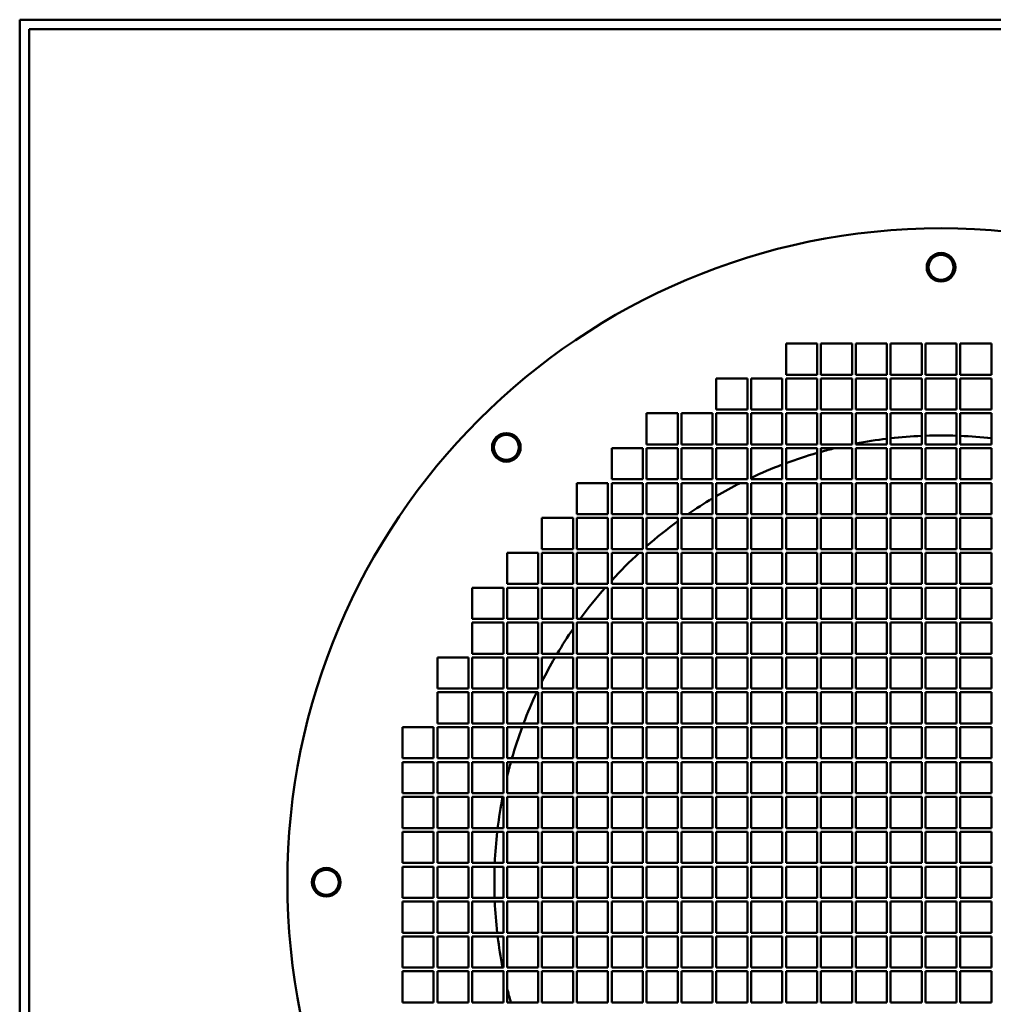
# Model space of a CAD drawing. Header units: millimetres. Extents: x 318 to 943, y 126 to 766.
# Tile 2 of 3: x 318 to 630, y 449 to 766. Entities that reach past the tile are written whole.
import ezdxf

# ---------------------------------------------------------------- set-up
doc = ezdxf.new("R2010")
doc.units = ezdxf.units.MM
doc.header["$LTSCALE"] = 3
doc.layers.add('Widoczne (ISO)', color=7, linetype='Continuous', lineweight=50)

msp = doc.modelspace()

# ---------------------------------------------------------------- linework, layer by layer
at = {"layer": 'Widoczne (ISO)'}
for p, q in [((317.5, 765.5), (317.5, 125.5)), ((942.5, 765.5), (317.5, 765.5)), ((939.5, 762.5), (320.5, 762.5)), ((320.5, 762.5), (320.5, 128.5)), ((563.7, 661.5), (573.7, 661.5)), ((563.7, 651.5), (563.7, 661.5)), ((573.7, 661.5), (573.7, 651.5)), ((574.9, 661.5), (584.9, 661.5)), ((574.9, 651.5), (574.9, 661.5)), ((584.9, 661.5), (584.9, 651.5)), ((586.1, 661.5), (596.1, 661.5)), ((586.1, 651.5), (586.1, 661.5)), ((596.1, 661.5), (596.1, 651.5)), ((597.3, 661.5), (607.3, 661.5)), ((597.3, 651.5), (597.3, 661.5)), ((607.3, 661.5), (607.3, 651.5)), ((608.5, 651.5), (608.5, 661.5)), ((608.5, 661.5), (618.5, 661.5)), ((618.5, 661.5), (618.5, 651.5)), ((619.7, 651.5), (619.7, 661.5)), ((619.7, 661.5), (629.7, 661.5)), ((629.7, 661.5), (629.7, 651.5)), ((573.7, 651.5), (563.7, 651.5)), ((584.9, 651.5), (574.9, 651.5)), ((596.1, 651.5), (586.1, 651.5)), ((607.3, 651.5), (597.3, 651.5)), ((618.5, 651.5), (608.5, 651.5)), ((629.7, 651.5), (619.7, 651.5)), ((541.3, 650.3), (551.3, 650.3)), ((541.3, 640.3), (541.3, 650.3)), ((551.3, 650.3), (551.3, 640.3)), ((552.5, 650.3), (562.5, 650.3)), ((552.5, 640.3), (552.5, 650.3)), ((562.5, 650.3), (562.5, 640.3)), ((563.7, 650.3), (573.7, 650.3)), ((563.7, 640.3), (563.7, 650.3)), ((573.7, 650.3), (573.7, 640.3)), ((574.9, 650.3), (584.9, 650.3)), ((574.9, 640.3), (574.9, 650.3)), ((584.9, 650.3), (584.9, 640.3)), ((586.1, 650.3), (596.1, 650.3)), ((586.1, 640.3), (586.1, 650.3)), ((596.1, 650.3), (596.1, 640.3)), ((597.3, 650.3), (607.3, 650.3)), ((597.3, 640.3), (597.3, 650.3)), ((607.3, 650.3), (607.3, 640.3)), ((608.5, 640.3), (608.5, 650.3)), ((608.5, 650.3), (618.5, 650.3)), ((618.5, 650.3), (618.5, 640.3)), ((619.7, 640.3), (619.7, 650.3)), ((619.7, 650.3), (629.7, 650.3)), ((629.7, 650.3), (629.7, 640.3)), ((518.9, 639.1), (528.9, 639.1)), ((518.9, 629.1), (518.9, 639.1)), ((528.9, 639.1), (528.9, 629.1)), ((530.1, 639.1), (540.1, 639.1)), ((530.1, 629.1), (530.1, 639.1)), ((540.1, 639.1), (540.1, 629.1)), ((551.3, 640.3), (541.3, 640.3)), ((541.3, 639.1), (551.3, 639.1)), ((541.3, 629.1), (541.3, 639.1)), ((551.3, 639.1), (551.3, 629.1)), ((562.5, 640.3), (552.5, 640.3)), ((552.5, 639.1), (562.5, 639.1)), ((552.5, 629.1), (552.5, 639.1)), ((562.5, 639.1), (562.5, 629.1)), ((573.7, 640.3), (563.7, 640.3)), ((563.7, 639.1), (573.7, 639.1)), ((563.7, 629.1), (563.7, 639.1)), ((573.7, 639.1), (573.7, 629.1)), ((584.9, 640.3), (574.9, 640.3)), ((574.9, 639.1), (584.9, 639.1)), ((574.9, 629.1), (574.9, 639.1)), ((584.9, 639.1), (584.9, 629.1)), ((596.1, 640.3), (586.1, 640.3)), ((586.1, 639.1), (596.1, 639.1)), ((586.1, 629.1), (586.1, 639.1)), ((596.1, 639.1), (596.1, 629.1)), ((607.3, 640.3), (597.3, 640.3)), ((597.3, 639.1), (607.3, 639.1)), ((597.3, 629.1), (597.3, 639.1)), ((607.3, 639.1), (607.3, 629.1)), ((618.5, 640.3), (608.5, 640.3)), ((608.5, 629.1), (608.5, 639.1)), ((608.5, 639.1), (618.5, 639.1)), ((618.5, 639.1), (618.5, 629.1)), ((629.7, 640.3), (619.7, 640.3)), ((619.7, 629.1), (619.7, 639.1)), ((619.7, 639.1), (629.7, 639.1)), ((629.7, 639.1), (629.7, 629.1)), ((507.7, 627.9), (517.7, 627.9)), ((507.7, 617.9), (507.7, 627.9)), ((517.7, 627.9), (517.7, 617.9)), ((528.9, 629.1), (518.9, 629.1)), ((518.9, 627.9), (528.9, 627.9)), ((518.9, 617.9), (518.9, 627.9)), ((528.9, 627.9), (528.9, 617.9)), ((540.1, 629.1), (530.1, 629.1)), ((530.1, 627.9), (540.1, 627.9)), ((530.1, 617.9), (530.1, 627.9)), ((540.1, 627.9), (540.1, 617.9)), ((551.3, 629.1), (541.3, 629.1)), ((541.3, 627.9), (551.3, 627.9)), ((541.3, 617.9), (541.3, 627.9)), ((551.3, 627.9), (551.3, 617.9)), ((562.5, 629.1), (552.5, 629.1)), ((552.5, 627.9), (562.5, 627.9)), ((552.5, 617.9), (552.5, 627.9)), ((562.5, 627.9), (562.5, 617.9)), ((573.7, 629.1), (563.7, 629.1)), ((563.7, 627.9), (573.7, 627.9)), ((563.7, 617.9), (563.7, 627.9)), ((573.7, 627.9), (573.7, 617.9)), ((584.9, 629.1), (574.9, 629.1)), ((574.9, 627.9), (584.9, 627.9)), ((574.9, 617.9), (574.9, 627.9)), ((584.9, 627.9), (584.9, 617.9)), ((596.1, 629.1), (586.1, 629.1)), ((586.1, 627.9), (596.1, 627.9)), ((586.1, 617.9), (586.1, 627.9)), ((596.1, 627.9), (596.1, 617.9)), ((607.3, 629.1), (597.3, 629.1)), ((597.3, 627.9), (607.3, 627.9)), ((597.3, 617.9), (597.3, 627.9)), ((607.3, 627.9), (607.3, 617.9)), ((618.5, 629.1), (608.5, 629.1)), ((608.5, 617.9), (608.5, 627.9)), ((608.5, 627.9), (618.5, 627.9)), ((618.5, 627.9), (618.5, 617.9)), ((629.7, 629.1), (619.7, 629.1)), ((619.7, 617.9), (619.7, 627.9)), ((619.7, 627.9), (629.7, 627.9)), ((629.7, 627.9), (629.7, 617.9)), ((496.5, 616.7), (506.5, 616.7)), ((496.5, 606.7), (496.5, 616.7)), ((506.5, 616.7), (506.5, 606.7)), ((517.7, 617.9), (507.7, 617.9)), ((507.7, 616.7), (517.7, 616.7)), ((507.7, 606.7), (507.7, 616.7)), ((517.7, 616.7), (517.7, 606.7)), ((528.9, 617.9), (518.9, 617.9)), ((518.9, 616.7), (528.9, 616.7)), ((518.9, 606.7), (518.9, 616.7)), ((528.9, 616.7), (528.9, 606.7)), ((540.1, 617.9), (530.1, 617.9)), ((530.1, 616.7), (540.1, 616.7)), ((530.1, 606.7), (530.1, 616.7)), ((540.1, 616.7), (540.1, 606.7)), ((551.3, 617.9), (541.3, 617.9)), ((541.3, 616.7), (551.3, 616.7)), ((541.3, 606.7), (541.3, 616.7)), ((551.3, 616.7), (551.3, 606.7)), ((562.5, 617.9), (552.5, 617.9)), ((552.5, 616.7), (562.5, 616.7)), ((552.5, 606.7), (552.5, 616.7)), ((562.5, 616.7), (562.5, 606.7)), ((573.7, 617.9), (563.7, 617.9)), ((563.7, 616.7), (573.7, 616.7)), ((563.7, 606.7), (563.7, 616.7)), ((573.7, 616.7), (573.7, 606.7)), ((584.9, 617.9), (574.9, 617.9)), ((574.9, 616.7), (584.9, 616.7)), ((574.9, 606.7), (574.9, 616.7)), ((584.9, 616.7), (584.9, 606.7)), ((596.1, 617.9), (586.1, 617.9)), ((586.1, 616.7), (596.1, 616.7)), ((586.1, 606.7), (586.1, 616.7)), ((596.1, 616.7), (596.1, 606.7)), ((607.3, 617.9), (597.3, 617.9)), ((597.3, 616.7), (607.3, 616.7)), ((597.3, 606.7), (597.3, 616.7)), ((607.3, 616.7), (607.3, 606.7)), ((618.5, 617.9), (608.5, 617.9)), ((608.5, 606.7), (608.5, 616.7)), ((608.5, 616.7), (618.5, 616.7)), ((618.5, 616.7), (618.5, 606.7)), ((629.7, 617.9), (619.7, 617.9)), ((619.7, 606.7), (619.7, 616.7)), ((619.7, 616.7), (629.7, 616.7)), ((629.7, 616.7), (629.7, 606.7)), ((485.3, 605.5), (495.3, 605.5)), ((485.3, 595.5), (485.3, 605.5)), ((495.3, 605.5), (495.3, 595.5)), ((506.5, 606.7), (496.5, 606.7)), ((496.5, 605.5), (506.5, 605.5)), ((496.5, 595.5), (496.5, 605.5)), ((506.5, 605.5), (506.5, 595.5)), ((517.7, 606.7), (507.7, 606.7)), ((507.7, 605.5), (517.7, 605.5)), ((507.7, 595.5), (507.7, 605.5)), ((517.7, 605.5), (517.7, 595.5)), ((528.9, 606.7), (518.9, 606.7)), ((518.9, 605.5), (528.9, 605.5)), ((518.9, 595.5), (518.9, 605.5)), ((528.9, 605.5), (528.9, 595.5)), ((540.1, 606.7), (530.1, 606.7)), ((530.1, 605.5), (540.1, 605.5)), ((530.1, 595.5), (530.1, 605.5)), ((540.1, 605.5), (540.1, 595.5)), ((551.3, 606.7), (541.3, 606.7)), ((541.3, 605.5), (551.3, 605.5)), ((541.3, 595.5), (541.3, 605.5)), ((551.3, 605.5), (551.3, 595.5)), ((562.5, 606.7), (552.5, 606.7)), ((552.5, 605.5), (562.5, 605.5)), ((552.5, 595.5), (552.5, 605.5)), ((562.5, 605.5), (562.5, 595.5)), ((573.7, 606.7), (563.7, 606.7)), ((563.7, 605.5), (573.7, 605.5)), ((563.7, 595.5), (563.7, 605.5)), ((573.7, 605.5), (573.7, 595.5)), ((584.9, 606.7), (574.9, 606.7)), ((574.9, 605.5), (584.9, 605.5)), ((574.9, 595.5), (574.9, 605.5)), ((584.9, 605.5), (584.9, 595.5)), ((596.1, 606.7), (586.1, 606.7)), ((586.1, 605.5), (596.1, 605.5)), ((586.1, 595.5), (586.1, 605.5)), ((596.1, 605.5), (596.1, 595.5)), ((607.3, 606.7), (597.3, 606.7)), ((597.3, 605.5), (607.3, 605.5)), ((597.3, 595.5), (597.3, 605.5)), ((607.3, 605.5), (607.3, 595.5)), ((618.5, 606.7), (608.5, 606.7)), ((608.5, 595.5), (608.5, 605.5)), ((608.5, 605.5), (618.5, 605.5)), ((618.5, 605.5), (618.5, 595.5)), ((629.7, 606.7), (619.7, 606.7)), ((619.7, 595.5), (619.7, 605.5)), ((619.7, 605.5), (629.7, 605.5)), ((629.7, 605.5), (629.7, 595.5)), ((495.3, 595.5), (485.3, 595.5)), ((506.5, 595.5), (496.5, 595.5)), ((517.7, 595.5), (507.7, 595.5)), ((528.9, 595.5), (518.9, 595.5)), ((540.1, 595.5), (530.1, 595.5)), ((551.3, 595.5), (541.3, 595.5)), ((562.5, 595.5), (552.5, 595.5)), ((573.7, 595.5), (563.7, 595.5)), ((584.9, 595.5), (574.9, 595.5)), ((596.1, 595.5), (586.1, 595.5)), ((607.3, 595.5), (597.3, 595.5)), ((618.5, 595.5), (608.5, 595.5)), ((629.7, 595.5), (619.7, 595.5)), ((474.1, 584.3), (474.1, 594.3)), ((474.1, 594.3), (484.1, 594.3)), ((484.1, 594.3), (484.1, 584.3)), ((485.3, 594.3), (495.3, 594.3)), ((485.3, 584.3), (485.3, 594.3)), ((495.3, 594.3), (495.3, 584.3)), ((496.5, 594.3), (506.5, 594.3)), ((496.5, 584.3), (496.5, 594.3)), ((506.5, 594.3), (506.5, 584.3)), ((507.7, 594.3), (517.7, 594.3)), ((507.7, 584.3), (507.7, 594.3)), ((517.7, 594.3), (517.7, 584.3)), ((518.9, 594.3), (528.9, 594.3)), ((518.9, 584.3), (518.9, 594.3)), ((528.9, 594.3), (528.9, 584.3)), ((530.1, 594.3), (540.1, 594.3)), ((530.1, 584.3), (530.1, 594.3)), ((540.1, 594.3), (540.1, 584.3)), ((541.3, 594.3), (551.3, 594.3)), ((541.3, 584.3), (541.3, 594.3)), ((551.3, 594.3), (551.3, 584.3)), ((552.5, 594.3), (562.5, 594.3)), ((552.5, 584.3), (552.5, 594.3)), ((562.5, 594.3), (562.5, 584.3)), ((563.7, 594.3), (573.7, 594.3)), ((563.7, 584.3), (563.7, 594.3)), ((573.7, 594.3), (573.7, 584.3)), ((574.9, 594.3), (584.9, 594.3)), ((574.9, 584.3), (574.9, 594.3)), ((584.9, 594.3), (584.9, 584.3)), ((586.1, 594.3), (596.1, 594.3)), ((586.1, 584.3), (586.1, 594.3)), ((596.1, 594.3), (596.1, 584.3)), ((597.3, 594.3), (607.3, 594.3)), ((597.3, 584.3), (597.3, 594.3)), ((607.3, 594.3), (607.3, 584.3)), ((608.5, 584.3), (608.5, 594.3)), ((608.5, 594.3), (618.5, 594.3)), ((618.5, 594.3), (618.5, 584.3)), ((619.7, 584.3), (619.7, 594.3)), ((619.7, 594.3), (629.7, 594.3)), ((629.7, 594.3), (629.7, 584.3)), ((462.9, 583.1), (472.9, 583.1)), ((462.9, 573.1), (462.9, 583.1)), ((472.9, 583.1), (472.9, 573.1)), ((484.1, 584.3), (474.1, 584.3)), ((474.1, 573.1), (474.1, 583.1)), ((474.1, 583.1), (484.1, 583.1)), ((484.1, 583.1), (484.1, 573.1)), ((495.3, 584.3), (485.3, 584.3)), ((485.3, 583.1), (495.3, 583.1)), ((485.3, 573.1), (485.3, 583.1)), ((495.3, 583.1), (495.3, 573.1)), ((506.5, 584.3), (496.5, 584.3)), ((496.5, 583.1), (506.5, 583.1)), ((496.5, 573.1), (496.5, 583.1)), ((506.5, 583.1), (506.5, 573.1)), ((517.7, 584.3), (507.7, 584.3)), ((507.7, 583.1), (517.7, 583.1)), ((507.7, 573.1), (507.7, 583.1)), ((517.7, 583.1), (517.7, 573.1)), ((528.9, 584.3), (518.9, 584.3)), ((518.9, 583.1), (528.9, 583.1)), ((518.9, 573.1), (518.9, 583.1)), ((528.9, 583.1), (528.9, 573.1)), ((540.1, 584.3), (530.1, 584.3)), ((530.1, 583.1), (540.1, 583.1)), ((530.1, 573.1), (530.1, 583.1)), ((540.1, 583.1), (540.1, 573.1)), ((551.3, 584.3), (541.3, 584.3)), ((541.3, 583.1), (551.3, 583.1)), ((541.3, 573.1), (541.3, 583.1)), ((551.3, 583.1), (551.3, 573.1)), ((562.5, 584.3), (552.5, 584.3)), ((552.5, 583.1), (562.5, 583.1)), ((552.5, 573.1), (552.5, 583.1)), ((562.5, 583.1), (562.5, 573.1)), ((573.7, 584.3), (563.7, 584.3)), ((563.7, 583.1), (573.7, 583.1)), ((563.7, 573.1), (563.7, 583.1)), ((573.7, 583.1), (573.7, 573.1)), ((584.9, 584.3), (574.9, 584.3)), ((574.9, 583.1), (584.9, 583.1)), ((574.9, 573.1), (574.9, 583.1)), ((584.9, 583.1), (584.9, 573.1)), ((596.1, 584.3), (586.1, 584.3)), ((586.1, 583.1), (596.1, 583.1)), ((586.1, 573.1), (586.1, 583.1)), ((596.1, 583.1), (596.1, 573.1)), ((607.3, 584.3), (597.3, 584.3)), ((597.3, 583.1), (607.3, 583.1)), ((597.3, 573.1), (597.3, 583.1)), ((607.3, 583.1), (607.3, 573.1)), ((618.5, 584.3), (608.5, 584.3)), ((608.5, 573.1), (608.5, 583.1)), ((608.5, 583.1), (618.5, 583.1)), ((618.5, 583.1), (618.5, 573.1)), ((629.7, 584.3), (619.7, 584.3)), ((619.7, 573.1), (619.7, 583.1)), ((619.7, 583.1), (629.7, 583.1)), ((629.7, 583.1), (629.7, 573.1)), ((472.9, 573.1), (462.9, 573.1)), ((484.1, 573.1), (474.1, 573.1)), ((495.3, 573.1), (485.3, 573.1)), ((506.5, 573.1), (496.5, 573.1)), ((517.7, 573.1), (507.7, 573.1)), ((528.9, 573.1), (518.9, 573.1)), ((540.1, 573.1), (530.1, 573.1)), ((551.3, 573.1), (541.3, 573.1)), ((562.5, 573.1), (552.5, 573.1)), ((573.7, 573.1), (563.7, 573.1)), ((584.9, 573.1), (574.9, 573.1)), ((596.1, 573.1), (586.1, 573.1)), ((607.3, 573.1), (597.3, 573.1)), ((618.5, 573.1), (608.5, 573.1)), ((629.7, 573.1), (619.7, 573.1)), ((462.9, 571.9), (472.9, 571.9)), ((462.9, 561.9), (462.9, 571.9)), ((472.9, 571.9), (472.9, 561.9)), ((474.1, 561.9), (474.1, 571.9)), ((474.1, 571.9), (484.1, 571.9)), ((484.1, 571.9), (484.1, 561.9)), ((485.3, 571.9), (495.3, 571.9)), ((485.3, 561.9), (485.3, 571.9)), ((495.3, 571.9), (495.3, 561.9)), ((496.5, 571.9), (506.5, 571.9)), ((496.5, 561.9), (496.5, 571.9)), ((506.5, 571.9), (506.5, 561.9)), ((507.7, 571.9), (517.7, 571.9)), ((507.7, 561.9), (507.7, 571.9)), ((517.7, 571.9), (517.7, 561.9)), ((518.9, 571.9), (528.9, 571.9)), ((518.9, 561.9), (518.9, 571.9)), ((528.9, 571.9), (528.9, 561.9)), ((530.1, 571.9), (540.1, 571.9)), ((530.1, 561.9), (530.1, 571.9)), ((540.1, 571.9), (540.1, 561.9)), ((541.3, 571.9), (551.3, 571.9)), ((541.3, 561.9), (541.3, 571.9)), ((551.3, 571.9), (551.3, 561.9)), ((552.5, 571.9), (562.5, 571.9)), ((552.5, 561.9), (552.5, 571.9)), ((562.5, 571.9), (562.5, 561.9)), ((563.7, 571.9), (573.7, 571.9)), ((563.7, 561.9), (563.7, 571.9)), ((573.7, 571.9), (573.7, 561.9)), ((574.9, 571.9), (584.9, 571.9)), ((574.9, 561.9), (574.9, 571.9)), ((584.9, 571.9), (584.9, 561.9)), ((586.1, 571.9), (596.1, 571.9)), ((586.1, 561.9), (586.1, 571.9)), ((596.1, 571.9), (596.1, 561.9)), ((597.3, 571.9), (607.3, 571.9)), ((597.3, 561.9), (597.3, 571.9)), ((607.3, 571.9), (607.3, 561.9)), ((608.5, 561.9), (608.5, 571.9)), ((608.5, 571.9), (618.5, 571.9)), ((618.5, 571.9), (618.5, 561.9)), ((619.7, 561.9), (619.7, 571.9)), ((619.7, 571.9), (629.7, 571.9)), ((629.7, 571.9), (629.7, 561.9)), ((451.7, 560.7), (461.7, 560.7)), ((451.7, 550.7), (451.7, 560.7)), ((461.7, 560.7), (461.7, 550.7)), ((472.9, 561.9), (462.9, 561.9)), ((462.9, 560.7), (472.9, 560.7)), ((462.9, 550.7), (462.9, 560.7)), ((472.9, 560.7), (472.9, 550.7)), ((484.1, 561.9), (474.1, 561.9)), ((474.1, 550.7), (474.1, 560.7)), ((474.1, 560.7), (484.1, 560.7)), ((484.1, 560.7), (484.1, 550.7)), ((495.3, 561.9), (485.3, 561.9)), ((485.3, 560.7), (495.3, 560.7)), ((485.3, 550.7), (485.3, 560.7)), ((495.3, 560.7), (495.3, 550.7)), ((506.5, 561.9), (496.5, 561.9)), ((496.5, 560.7), (506.5, 560.7)), ((496.5, 550.7), (496.5, 560.7)), ((506.5, 560.7), (506.5, 550.7)), ((517.7, 561.9), (507.7, 561.9)), ((507.7, 560.7), (517.7, 560.7)), ((507.7, 550.7), (507.7, 560.7)), ((517.7, 560.7), (517.7, 550.7)), ((528.9, 561.9), (518.9, 561.9)), ((518.9, 560.7), (528.9, 560.7)), ((518.9, 550.7), (518.9, 560.7)), ((528.9, 560.7), (528.9, 550.7)), ((540.1, 561.9), (530.1, 561.9)), ((530.1, 560.7), (540.1, 560.7)), ((530.1, 550.7), (530.1, 560.7)), ((540.1, 560.7), (540.1, 550.7)), ((551.3, 561.9), (541.3, 561.9)), ((541.3, 560.7), (551.3, 560.7)), ((541.3, 550.7), (541.3, 560.7)), ((551.3, 560.7), (551.3, 550.7)), ((562.5, 561.9), (552.5, 561.9)), ((552.5, 560.7), (562.5, 560.7)), ((552.5, 550.7), (552.5, 560.7)), ((562.5, 560.7), (562.5, 550.7)), ((573.7, 561.9), (563.7, 561.9)), ((563.7, 560.7), (573.7, 560.7)), ((563.7, 550.7), (563.7, 560.7)), ((573.7, 560.7), (573.7, 550.7)), ((584.9, 561.9), (574.9, 561.9)), ((574.9, 560.7), (584.9, 560.7)), ((574.9, 550.7), (574.9, 560.7)), ((584.9, 560.7), (584.9, 550.7)), ((596.1, 561.9), (586.1, 561.9)), ((586.1, 560.7), (596.1, 560.7)), ((586.1, 550.7), (586.1, 560.7)), ((596.1, 560.7), (596.1, 550.7)), ((607.3, 561.9), (597.3, 561.9)), ((597.3, 560.7), (607.3, 560.7)), ((597.3, 550.7), (597.3, 560.7)), ((607.3, 560.7), (607.3, 550.7)), ((618.5, 561.9), (608.5, 561.9)), ((608.5, 550.7), (608.5, 560.7)), ((608.5, 560.7), (618.5, 560.7)), ((618.5, 560.7), (618.5, 550.7)), ((629.7, 561.9), (619.7, 561.9)), ((619.7, 550.7), (619.7, 560.7)), ((619.7, 560.7), (629.7, 560.7)), ((629.7, 560.7), (629.7, 550.7)), ((461.7, 550.7), (451.7, 550.7)), ((472.9, 550.7), (462.9, 550.7)), ((484.1, 550.7), (474.1, 550.7)), ((495.3, 550.7), (485.3, 550.7)), ((506.5, 550.7), (496.5, 550.7)), ((517.7, 550.7), (507.7, 550.7)), ((528.9, 550.7), (518.9, 550.7)), ((540.1, 550.7), (530.1, 550.7)), ((551.3, 550.7), (541.3, 550.7)), ((562.5, 550.7), (552.5, 550.7)), ((573.7, 550.7), (563.7, 550.7)), ((584.9, 550.7), (574.9, 550.7)), ((596.1, 550.7), (586.1, 550.7)), ((607.3, 550.7), (597.3, 550.7)), ((618.5, 550.7), (608.5, 550.7)), ((629.7, 550.7), (619.7, 550.7)), ((451.7, 549.5), (461.7, 549.5)), ((451.7, 539.5), (451.7, 549.5)), ((461.7, 549.5), (461.7, 539.5)), ((462.9, 549.5), (472.9, 549.5)), ((462.9, 539.5), (462.9, 549.5)), ((472.9, 549.5), (472.9, 539.5)), ((474.1, 539.5), (474.1, 549.5)), ((474.1, 549.5), (484.1, 549.5)), ((484.1, 549.5), (484.1, 539.5)), ((485.3, 549.5), (495.3, 549.5)), ((485.3, 539.5), (485.3, 549.5)), ((495.3, 549.5), (495.3, 539.5)), ((496.5, 549.5), (506.5, 549.5)), ((496.5, 539.5), (496.5, 549.5)), ((506.5, 549.5), (506.5, 539.5)), ((507.7, 549.5), (517.7, 549.5)), ((507.7, 539.5), (507.7, 549.5)), ((517.7, 549.5), (517.7, 539.5)), ((518.9, 549.5), (528.9, 549.5)), ((518.9, 539.5), (518.9, 549.5)), ((528.9, 549.5), (528.9, 539.5)), ((530.1, 549.5), (540.1, 549.5)), ((530.1, 539.5), (530.1, 549.5)), ((540.1, 549.5), (540.1, 539.5)), ((541.3, 549.5), (551.3, 549.5)), ((541.3, 539.5), (541.3, 549.5)), ((551.3, 549.5), (551.3, 539.5)), ((552.5, 549.5), (562.5, 549.5)), ((552.5, 539.5), (552.5, 549.5)), ((562.5, 549.5), (562.5, 539.5)), ((563.7, 549.5), (573.7, 549.5)), ((563.7, 539.5), (563.7, 549.5)), ((573.7, 549.5), (573.7, 539.5)), ((574.9, 549.5), (584.9, 549.5)), ((574.9, 539.5), (574.9, 549.5)), ((584.9, 549.5), (584.9, 539.5)), ((586.1, 549.5), (596.1, 549.5)), ((586.1, 539.5), (586.1, 549.5)), ((596.1, 549.5), (596.1, 539.5)), ((597.3, 549.5), (607.3, 549.5)), ((597.3, 539.5), (597.3, 549.5)), ((607.3, 549.5), (607.3, 539.5)), ((608.5, 539.5), (608.5, 549.5)), ((608.5, 549.5), (618.5, 549.5)), ((618.5, 549.5), (618.5, 539.5)), ((619.7, 539.5), (619.7, 549.5)), ((619.7, 549.5), (629.7, 549.5)), ((629.7, 549.5), (629.7, 539.5)), ((440.5, 538.3), (450.5, 538.3)), ((440.5, 528.3), (440.5, 538.3)), ((450.5, 538.3), (450.5, 528.3)), ((461.7, 539.5), (451.7, 539.5)), ((451.7, 538.3), (461.7, 538.3)), ((451.7, 528.3), (451.7, 538.3)), ((461.7, 538.3), (461.7, 528.3)), ((472.9, 539.5), (462.9, 539.5)), ((462.9, 538.3), (472.9, 538.3)), ((462.9, 528.3), (462.9, 538.3)), ((472.9, 538.3), (472.9, 528.3)), ((484.1, 539.5), (474.1, 539.5)), ((474.1, 528.3), (474.1, 538.3)), ((474.1, 538.3), (484.1, 538.3)), ((484.1, 538.3), (484.1, 528.3)), ((495.3, 539.5), (485.3, 539.5)), ((485.3, 538.3), (495.3, 538.3)), ((485.3, 528.3), (485.3, 538.3)), ((495.3, 538.3), (495.3, 528.3)), ((506.5, 539.5), (496.5, 539.5)), ((496.5, 538.3), (506.5, 538.3)), ((496.5, 528.3), (496.5, 538.3)), ((506.5, 538.3), (506.5, 528.3)), ((517.7, 539.5), (507.7, 539.5)), ((507.7, 538.3), (517.7, 538.3)), ((507.7, 528.3), (507.7, 538.3)), ((517.7, 538.3), (517.7, 528.3)), ((528.9, 539.5), (518.9, 539.5)), ((518.9, 538.3), (528.9, 538.3)), ((518.9, 528.3), (518.9, 538.3)), ((528.9, 538.3), (528.9, 528.3)), ((540.1, 539.5), (530.1, 539.5)), ((530.1, 538.3), (540.1, 538.3)), ((530.1, 528.3), (530.1, 538.3)), ((540.1, 538.3), (540.1, 528.3)), ((551.3, 539.5), (541.3, 539.5)), ((541.3, 538.3), (551.3, 538.3)), ((541.3, 528.3), (541.3, 538.3)), ((551.3, 538.3), (551.3, 528.3)), ((562.5, 539.5), (552.5, 539.5)), ((552.5, 538.3), (562.5, 538.3)), ((552.5, 528.3), (552.5, 538.3)), ((562.5, 538.3), (562.5, 528.3)), ((573.7, 539.5), (563.7, 539.5)), ((563.7, 538.3), (573.7, 538.3)), ((563.7, 528.3), (563.7, 538.3)), ((573.7, 538.3), (573.7, 528.3)), ((584.9, 539.5), (574.9, 539.5)), ((574.9, 538.3), (584.9, 538.3)), ((574.9, 528.3), (574.9, 538.3)), ((584.9, 538.3), (584.9, 528.3)), ((596.1, 539.5), (586.1, 539.5)), ((586.1, 538.3), (596.1, 538.3)), ((586.1, 528.3), (586.1, 538.3)), ((596.1, 538.3), (596.1, 528.3)), ((607.3, 539.5), (597.3, 539.5)), ((597.3, 538.3), (607.3, 538.3)), ((597.3, 528.3), (597.3, 538.3)), ((607.3, 538.3), (607.3, 528.3)), ((618.5, 539.5), (608.5, 539.5)), ((608.5, 528.3), (608.5, 538.3)), ((608.5, 538.3), (618.5, 538.3)), ((618.5, 538.3), (618.5, 528.3)), ((629.7, 539.5), (619.7, 539.5)), ((619.7, 528.3), (619.7, 538.3)), ((619.7, 538.3), (629.7, 538.3)), ((629.7, 538.3), (629.7, 528.3)), ((450.5, 528.3), (440.5, 528.3)), ((461.7, 528.3), (451.7, 528.3)), ((472.9, 528.3), (462.9, 528.3)), ((484.1, 528.3), (474.1, 528.3)), ((495.3, 528.3), (485.3, 528.3)), ((506.5, 528.3), (496.5, 528.3)), ((517.7, 528.3), (507.7, 528.3)), ((528.9, 528.3), (518.9, 528.3)), ((540.1, 528.3), (530.1, 528.3)), ((551.3, 528.3), (541.3, 528.3)), ((562.5, 528.3), (552.5, 528.3)), ((573.7, 528.3), (563.7, 528.3)), ((584.9, 528.3), (574.9, 528.3)), ((596.1, 528.3), (586.1, 528.3)), ((607.3, 528.3), (597.3, 528.3)), ((618.5, 528.3), (608.5, 528.3)), ((629.7, 528.3), (619.7, 528.3)), ((440.5, 527.1), (450.5, 527.1)), ((440.5, 517.1), (440.5, 527.1)), ((450.5, 527.1), (450.5, 517.1)), ((451.7, 527.1), (461.7, 527.1)), ((451.7, 517.1), (451.7, 527.1)), ((461.7, 527.1), (461.7, 517.1)), ((462.9, 527.1), (472.9, 527.1)), ((462.9, 517.1), (462.9, 527.1)), ((472.9, 527.1), (472.9, 517.1)), ((474.1, 517.1), (474.1, 527.1)), ((474.1, 527.1), (484.1, 527.1)), ((484.1, 527.1), (484.1, 517.1)), ((485.3, 527.1), (495.3, 527.1)), ((485.3, 517.1), (485.3, 527.1)), ((495.3, 527.1), (495.3, 517.1)), ((496.5, 527.1), (506.5, 527.1)), ((496.5, 517.1), (496.5, 527.1)), ((506.5, 527.1), (506.5, 517.1)), ((507.7, 527.1), (517.7, 527.1)), ((507.7, 517.1), (507.7, 527.1)), ((517.7, 527.1), (517.7, 517.1)), ((518.9, 527.1), (528.9, 527.1)), ((518.9, 517.1), (518.9, 527.1)), ((528.9, 527.1), (528.9, 517.1)), ((530.1, 527.1), (540.1, 527.1)), ((530.1, 517.1), (530.1, 527.1)), ((540.1, 527.1), (540.1, 517.1)), ((541.3, 527.1), (551.3, 527.1)), ((541.3, 517.1), (541.3, 527.1)), ((551.3, 527.1), (551.3, 517.1)), ((552.5, 527.1), (562.5, 527.1)), ((552.5, 517.1), (552.5, 527.1)), ((562.5, 527.1), (562.5, 517.1)), ((563.7, 527.1), (573.7, 527.1)), ((563.7, 517.1), (563.7, 527.1)), ((573.7, 527.1), (573.7, 517.1)), ((574.9, 527.1), (584.9, 527.1)), ((574.9, 517.1), (574.9, 527.1)), ((584.9, 527.1), (584.9, 517.1)), ((586.1, 527.1), (596.1, 527.1)), ((586.1, 517.1), (586.1, 527.1)), ((596.1, 527.1), (596.1, 517.1)), ((597.3, 527.1), (607.3, 527.1)), ((597.3, 517.1), (597.3, 527.1)), ((607.3, 527.1), (607.3, 517.1)), ((608.5, 517.1), (608.5, 527.1)), ((608.5, 527.1), (618.5, 527.1)), ((618.5, 527.1), (618.5, 517.1)), ((619.7, 517.1), (619.7, 527.1)), ((619.7, 527.1), (629.7, 527.1)), ((629.7, 527.1), (629.7, 517.1)), ((450.5, 517.1), (440.5, 517.1)), ((440.5, 515.9), (450.5, 515.9)), ((440.5, 505.9), (440.5, 515.9)), ((450.5, 515.9), (450.5, 505.9)), ((461.7, 517.1), (451.7, 517.1)), ((451.7, 515.9), (461.7, 515.9)), ((451.7, 505.9), (451.7, 515.9)), ((461.7, 515.9), (461.7, 505.9)), ((472.9, 517.1), (462.9, 517.1)), ((462.9, 515.9), (472.9, 515.9)), ((462.9, 505.9), (462.9, 515.9)), ((472.9, 515.9), (472.9, 505.9)), ((484.1, 517.1), (474.1, 517.1)), ((474.1, 505.9), (474.1, 515.9)), ((474.1, 515.9), (484.1, 515.9)), ((484.1, 515.9), (484.1, 505.9)), ((495.3, 517.1), (485.3, 517.1)), ((485.3, 515.9), (495.3, 515.9)), ((485.3, 505.9), (485.3, 515.9)), ((495.3, 515.9), (495.3, 505.9)), ((506.5, 517.1), (496.5, 517.1)), ((496.5, 515.9), (506.5, 515.9)), ((496.5, 505.9), (496.5, 515.9)), ((506.5, 515.9), (506.5, 505.9)), ((517.7, 517.1), (507.7, 517.1)), ((507.7, 515.9), (517.7, 515.9)), ((507.7, 505.9), (507.7, 515.9)), ((517.7, 515.9), (517.7, 505.9)), ((528.9, 517.1), (518.9, 517.1)), ((518.9, 515.9), (528.9, 515.9)), ((518.9, 505.9), (518.9, 515.9)), ((528.9, 515.9), (528.9, 505.9)), ((540.1, 517.1), (530.1, 517.1)), ((530.1, 515.9), (540.1, 515.9)), ((530.1, 505.9), (530.1, 515.9)), ((540.1, 515.9), (540.1, 505.9)), ((551.3, 517.1), (541.3, 517.1)), ((541.3, 515.9), (551.3, 515.9)), ((541.3, 505.9), (541.3, 515.9)), ((551.3, 515.9), (551.3, 505.9)), ((562.5, 517.1), (552.5, 517.1)), ((552.5, 515.9), (562.5, 515.9)), ((552.5, 505.9), (552.5, 515.9)), ((562.5, 515.9), (562.5, 505.9)), ((573.7, 517.1), (563.7, 517.1)), ((563.7, 515.9), (573.7, 515.9)), ((563.7, 505.9), (563.7, 515.9)), ((573.7, 515.9), (573.7, 505.9)), ((584.9, 517.1), (574.9, 517.1)), ((574.9, 515.9), (584.9, 515.9)), ((574.9, 505.9), (574.9, 515.9)), ((584.9, 515.9), (584.9, 505.9)), ((596.1, 517.1), (586.1, 517.1)), ((586.1, 515.9), (596.1, 515.9)), ((586.1, 505.9), (586.1, 515.9)), ((596.1, 515.9), (596.1, 505.9)), ((607.3, 517.1), (597.3, 517.1)), ((597.3, 515.9), (607.3, 515.9)), ((597.3, 505.9), (597.3, 515.9)), ((607.3, 515.9), (607.3, 505.9)), ((618.5, 517.1), (608.5, 517.1)), ((608.5, 505.9), (608.5, 515.9)), ((608.5, 515.9), (618.5, 515.9)), ((618.5, 515.9), (618.5, 505.9)), ((629.7, 517.1), (619.7, 517.1)), ((619.7, 505.9), (619.7, 515.9)), ((619.7, 515.9), (629.7, 515.9)), ((629.7, 515.9), (629.7, 505.9)), ((450.5, 505.9), (440.5, 505.9)), ((440.5, 504.7), (450.5, 504.7)), ((440.5, 494.7), (440.5, 504.7)), ((450.5, 504.7), (450.5, 494.7)), ((461.7, 505.9), (451.7, 505.9)), ((451.7, 504.7), (461.7, 504.7)), ((451.7, 494.7), (451.7, 504.7)), ((461.7, 504.7), (461.7, 494.7)), ((472.9, 505.9), (462.9, 505.9)), ((462.9, 504.7), (472.9, 504.7)), ((462.9, 494.7), (462.9, 504.7)), ((472.9, 504.7), (472.9, 494.7)), ((484.1, 505.9), (474.1, 505.9)), ((474.1, 494.7), (474.1, 504.7)), ((474.1, 504.7), (484.1, 504.7)), ((484.1, 504.7), (484.1, 494.7)), ((495.3, 505.9), (485.3, 505.9)), ((485.3, 504.7), (495.3, 504.7)), ((485.3, 494.7), (485.3, 504.7)), ((495.3, 504.7), (495.3, 494.7)), ((506.5, 505.9), (496.5, 505.9)), ((496.5, 504.7), (506.5, 504.7)), ((496.5, 494.7), (496.5, 504.7)), ((506.5, 504.7), (506.5, 494.7)), ((517.7, 505.9), (507.7, 505.9)), ((507.7, 504.7), (517.7, 504.7)), ((507.7, 494.7), (507.7, 504.7)), ((517.7, 504.7), (517.7, 494.7)), ((528.9, 505.9), (518.9, 505.9)), ((518.9, 504.7), (528.9, 504.7)), ((518.9, 494.7), (518.9, 504.7)), ((528.9, 504.7), (528.9, 494.7)), ((540.1, 505.9), (530.1, 505.9)), ((530.1, 504.7), (540.1, 504.7)), ((530.1, 494.7), (530.1, 504.7)), ((540.1, 504.7), (540.1, 494.7)), ((551.3, 505.9), (541.3, 505.9)), ((541.3, 504.7), (551.3, 504.7)), ((541.3, 494.7), (541.3, 504.7)), ((551.3, 504.7), (551.3, 494.7)), ((562.5, 505.9), (552.5, 505.9)), ((552.5, 504.7), (562.5, 504.7)), ((552.5, 494.7), (552.5, 504.7)), ((562.5, 504.7), (562.5, 494.7)), ((573.7, 505.9), (563.7, 505.9)), ((563.7, 504.7), (573.7, 504.7)), ((563.7, 494.7), (563.7, 504.7)), ((573.7, 504.7), (573.7, 494.7)), ((584.9, 505.9), (574.9, 505.9)), ((574.9, 504.7), (584.9, 504.7)), ((574.9, 494.7), (574.9, 504.7)), ((584.9, 504.7), (584.9, 494.7)), ((596.1, 505.9), (586.1, 505.9)), ((586.1, 504.7), (596.1, 504.7)), ((586.1, 494.7), (586.1, 504.7)), ((596.1, 504.7), (596.1, 494.7)), ((607.3, 505.9), (597.3, 505.9)), ((597.3, 504.7), (607.3, 504.7)), ((597.3, 494.7), (597.3, 504.7)), ((607.3, 504.7), (607.3, 494.7)), ((618.5, 505.9), (608.5, 505.9)), ((608.5, 494.7), (608.5, 504.7)), ((608.5, 504.7), (618.5, 504.7)), ((618.5, 504.7), (618.5, 494.7)), ((629.7, 505.9), (619.7, 505.9)), ((619.7, 494.7), (619.7, 504.7)), ((619.7, 504.7), (629.7, 504.7)), ((629.7, 504.7), (629.7, 494.7)), ((450.5, 494.7), (440.5, 494.7)), ((440.5, 493.5), (450.5, 493.5)), ((440.5, 483.5), (440.5, 493.5)), ((450.5, 493.5), (450.5, 483.5)), ((461.7, 494.7), (451.7, 494.7)), ((451.7, 493.5), (461.7, 493.5)), ((451.7, 483.5), (451.7, 493.5)), ((461.7, 493.5), (461.7, 483.5)), ((472.9, 494.7), (462.9, 494.7)), ((462.9, 493.5), (472.9, 493.5)), ((462.9, 483.5), (462.9, 493.5)), ((472.9, 493.5), (472.9, 483.5)), ((484.1, 494.7), (474.1, 494.7)), ((474.1, 483.5), (474.1, 493.5)), ((474.1, 493.5), (484.1, 493.5)), ((484.1, 493.5), (484.1, 483.5)), ((495.3, 494.7), (485.3, 494.7)), ((485.3, 493.5), (495.3, 493.5)), ((485.3, 483.5), (485.3, 493.5)), ((495.3, 493.5), (495.3, 483.5)), ((506.5, 494.7), (496.5, 494.7)), ((496.5, 493.5), (506.5, 493.5)), ((496.5, 483.5), (496.5, 493.5)), ((506.5, 493.5), (506.5, 483.5)), ((517.7, 494.7), (507.7, 494.7)), ((507.7, 493.5), (517.7, 493.5)), ((507.7, 483.5), (507.7, 493.5)), ((517.7, 493.5), (517.7, 483.5)), ((528.9, 494.7), (518.9, 494.7)), ((518.9, 493.5), (528.9, 493.5)), ((518.9, 483.5), (518.9, 493.5)), ((528.9, 493.5), (528.9, 483.5)), ((540.1, 494.7), (530.1, 494.7)), ((530.1, 493.5), (540.1, 493.5)), ((530.1, 483.5), (530.1, 493.5)), ((540.1, 493.5), (540.1, 483.5)), ((551.3, 494.7), (541.3, 494.7)), ((541.3, 493.5), (551.3, 493.5)), ((541.3, 483.5), (541.3, 493.5)), ((551.3, 493.5), (551.3, 483.5)), ((562.5, 494.7), (552.5, 494.7)), ((552.5, 493.5), (562.5, 493.5)), ((552.5, 483.5), (552.5, 493.5)), ((562.5, 493.5), (562.5, 483.5)), ((573.7, 494.7), (563.7, 494.7)), ((563.7, 493.5), (573.7, 493.5)), ((563.7, 483.5), (563.7, 493.5)), ((573.7, 493.5), (573.7, 483.5)), ((584.9, 494.7), (574.9, 494.7)), ((574.9, 493.5), (584.9, 493.5)), ((574.9, 483.5), (574.9, 493.5)), ((584.9, 493.5), (584.9, 483.5)), ((596.1, 494.7), (586.1, 494.7)), ((586.1, 493.5), (596.1, 493.5)), ((586.1, 483.5), (586.1, 493.5)), ((596.1, 493.5), (596.1, 483.5)), ((607.3, 494.7), (597.3, 494.7)), ((597.3, 493.5), (607.3, 493.5)), ((597.3, 483.5), (597.3, 493.5)), ((607.3, 493.5), (607.3, 483.5)), ((618.5, 494.7), (608.5, 494.7)), ((608.5, 493.5), (618.5, 493.5)), ((608.5, 483.5), (608.5, 493.5)), ((618.5, 493.5), (618.5, 483.5)), ((629.7, 494.7), (619.7, 494.7)), ((619.7, 483.5), (619.7, 493.5)), ((619.7, 493.5), (629.7, 493.5)), ((629.7, 493.5), (629.7, 483.5)), ((450.5, 483.5), (440.5, 483.5)), ((440.5, 472.3), (440.5, 482.3)), ((440.5, 482.3), (450.5, 482.3)), ((450.5, 482.3), (450.5, 472.3)), ((461.7, 483.5), (451.7, 483.5)), ((451.7, 472.3), (451.7, 482.3)), ((451.7, 482.3), (461.7, 482.3)), ((461.7, 482.3), (461.7, 472.3)), ((472.9, 483.5), (462.9, 483.5)), ((462.9, 472.3), (462.9, 482.3)), ((462.9, 482.3), (472.9, 482.3)), ((472.9, 482.3), (472.9, 472.3)), ((484.1, 483.5), (474.1, 483.5)), ((474.1, 472.3), (474.1, 482.3)), ((474.1, 482.3), (484.1, 482.3)), ((484.1, 482.3), (484.1, 472.3)), ((495.3, 483.5), (485.3, 483.5)), ((485.3, 472.3), (485.3, 482.3)), ((485.3, 482.3), (495.3, 482.3)), ((495.3, 482.3), (495.3, 472.3)), ((506.5, 483.5), (496.5, 483.5)), ((496.5, 472.3), (496.5, 482.3)), ((496.5, 482.3), (506.5, 482.3)), ((506.5, 482.3), (506.5, 472.3)), ((517.7, 483.5), (507.7, 483.5)), ((507.7, 472.3), (507.7, 482.3)), ((507.7, 482.3), (517.7, 482.3)), ((517.7, 482.3), (517.7, 472.3)), ((528.9, 483.5), (518.9, 483.5)), ((518.9, 472.3), (518.9, 482.3)), ((518.9, 482.3), (528.9, 482.3)), ((528.9, 482.3), (528.9, 472.3)), ((540.1, 483.5), (530.1, 483.5)), ((530.1, 472.3), (530.1, 482.3)), ((530.1, 482.3), (540.1, 482.3)), ((540.1, 482.3), (540.1, 472.3)), ((551.3, 483.5), (541.3, 483.5)), ((541.3, 472.3), (541.3, 482.3)), ((541.3, 482.3), (551.3, 482.3)), ((551.3, 482.3), (551.3, 472.3)), ((562.5, 483.5), (552.5, 483.5)), ((552.5, 472.3), (552.5, 482.3)), ((552.5, 482.3), (562.5, 482.3)), ((562.5, 482.3), (562.5, 472.3)), ((573.7, 483.5), (563.7, 483.5)), ((563.7, 472.3), (563.7, 482.3)), ((563.7, 482.3), (573.7, 482.3)), ((573.7, 482.3), (573.7, 472.3)), ((584.9, 483.5), (574.9, 483.5)), ((574.9, 472.3), (574.9, 482.3)), ((574.9, 482.3), (584.9, 482.3)), ((584.9, 482.3), (584.9, 472.3)), ((596.1, 483.5), (586.1, 483.5)), ((586.1, 472.3), (586.1, 482.3)), ((586.1, 482.3), (596.1, 482.3)), ((596.1, 482.3), (596.1, 472.3)), ((607.3, 483.5), (597.3, 483.5)), ((597.3, 472.3), (597.3, 482.3)), ((597.3, 482.3), (607.3, 482.3)), ((607.3, 482.3), (607.3, 472.3)), ((618.5, 483.5), (608.5, 483.5)), ((608.5, 472.3), (608.5, 482.3)), ((608.5, 482.3), (618.5, 482.3)), ((618.5, 482.3), (618.5, 472.3)), ((629.7, 483.5), (619.7, 483.5)), ((619.7, 472.3), (619.7, 482.3)), ((619.7, 482.3), (629.7, 482.3)), ((629.7, 482.3), (629.7, 472.3)), ((450.5, 472.3), (440.5, 472.3)), ((461.7, 472.3), (451.7, 472.3)), ((472.9, 472.3), (462.9, 472.3)), ((484.1, 472.3), (474.1, 472.3)), ((495.3, 472.3), (485.3, 472.3)), ((506.5, 472.3), (496.5, 472.3)), ((517.7, 472.3), (507.7, 472.3)), ((528.9, 472.3), (518.9, 472.3)), ((540.1, 472.3), (530.1, 472.3)), ((551.3, 472.3), (541.3, 472.3)), ((562.5, 472.3), (552.5, 472.3)), ((573.7, 472.3), (563.7, 472.3)), ((584.9, 472.3), (574.9, 472.3)), ((596.1, 472.3), (586.1, 472.3)), ((607.3, 472.3), (597.3, 472.3)), ((618.5, 472.3), (608.5, 472.3)), ((629.7, 472.3), (619.7, 472.3)), ((440.5, 461.1), (440.5, 471.1)), ((440.5, 471.1), (450.5, 471.1)), ((450.5, 471.1), (450.5, 461.1)), ((451.7, 461.1), (451.7, 471.1)), ((451.7, 471.1), (461.7, 471.1)), ((461.7, 471.1), (461.7, 461.1)), ((462.9, 461.1), (462.9, 471.1)), ((462.9, 471.1), (472.9, 471.1)), ((472.9, 471.1), (472.9, 461.1)), ((474.1, 471.1), (484.1, 471.1)), ((474.1, 461.1), (474.1, 471.1)), ((484.1, 471.1), (484.1, 461.1)), ((485.3, 461.1), (485.3, 471.1)), ((485.3, 471.1), (495.3, 471.1)), ((495.3, 471.1), (495.3, 461.1)), ((496.5, 461.1), (496.5, 471.1)), ((496.5, 471.1), (506.5, 471.1)), ((506.5, 471.1), (506.5, 461.1)), ((507.7, 461.1), (507.7, 471.1)), ((507.7, 471.1), (517.7, 471.1)), ((517.7, 471.1), (517.7, 461.1)), ((518.9, 461.1), (518.9, 471.1)), ((518.9, 471.1), (528.9, 471.1)), ((528.9, 471.1), (528.9, 461.1)), ((530.1, 461.1), (530.1, 471.1)), ((530.1, 471.1), (540.1, 471.1)), ((540.1, 471.1), (540.1, 461.1)), ((541.3, 461.1), (541.3, 471.1)), ((541.3, 471.1), (551.3, 471.1)), ((551.3, 471.1), (551.3, 461.1)), ((552.5, 461.1), (552.5, 471.1)), ((552.5, 471.1), (562.5, 471.1)), ((562.5, 471.1), (562.5, 461.1)), ((563.7, 461.1), (563.7, 471.1)), ((563.7, 471.1), (573.7, 471.1)), ((573.7, 471.1), (573.7, 461.1)), ((574.9, 461.1), (574.9, 471.1)), ((574.9, 471.1), (584.9, 471.1)), ((584.9, 471.1), (584.9, 461.1)), ((586.1, 461.1), (586.1, 471.1)), ((586.1, 471.1), (596.1, 471.1)), ((596.1, 471.1), (596.1, 461.1)), ((597.3, 461.1), (597.3, 471.1)), ((597.3, 471.1), (607.3, 471.1)), ((607.3, 471.1), (607.3, 461.1)), ((608.5, 461.1), (608.5, 471.1)), ((608.5, 471.1), (618.5, 471.1)), ((618.5, 471.1), (618.5, 461.1)), ((619.7, 461.1), (619.7, 471.1)), ((619.7, 471.1), (629.7, 471.1)), ((629.7, 471.1), (629.7, 461.1)), ((450.5, 461.1), (440.5, 461.1)), ((440.5, 449.9), (440.5, 459.9)), ((440.5, 459.9), (450.5, 459.9)), ((450.5, 459.9), (450.5, 449.9)), ((461.7, 461.1), (451.7, 461.1)), ((451.7, 449.9), (451.7, 459.9)), ((451.7, 459.9), (461.7, 459.9)), ((461.7, 459.9), (461.7, 449.9)), ((472.9, 461.1), (462.9, 461.1)), ((462.9, 449.9), (462.9, 459.9)), ((462.9, 459.9), (472.9, 459.9)), ((472.9, 459.9), (472.9, 449.9)), ((484.1, 461.1), (474.1, 461.1)), ((474.1, 449.9), (474.1, 459.9)), ((474.1, 459.9), (484.1, 459.9)), ((484.1, 459.9), (484.1, 449.9)), ((495.3, 461.1), (485.3, 461.1)), ((485.3, 449.9), (485.3, 459.9)), ((485.3, 459.9), (495.3, 459.9)), ((495.3, 459.9), (495.3, 449.9)), ((506.5, 461.1), (496.5, 461.1)), ((496.5, 449.9), (496.5, 459.9)), ((496.5, 459.9), (506.5, 459.9)), ((506.5, 459.9), (506.5, 449.9)), ((517.7, 461.1), (507.7, 461.1)), ((507.7, 449.9), (507.7, 459.9)), ((507.7, 459.9), (517.7, 459.9)), ((517.7, 459.9), (517.7, 449.9)), ((528.9, 461.1), (518.9, 461.1)), ((518.9, 449.9), (518.9, 459.9)), ((518.9, 459.9), (528.9, 459.9)), ((528.9, 459.9), (528.9, 449.9)), ((540.1, 461.1), (530.1, 461.1)), ((530.1, 449.9), (530.1, 459.9)), ((530.1, 459.9), (540.1, 459.9)), ((540.1, 459.9), (540.1, 449.9)), ((551.3, 461.1), (541.3, 461.1)), ((541.3, 449.9), (541.3, 459.9)), ((541.3, 459.9), (551.3, 459.9)), ((551.3, 459.9), (551.3, 449.9)), ((562.5, 461.1), (552.5, 461.1)), ((552.5, 449.9), (552.5, 459.9)), ((552.5, 459.9), (562.5, 459.9)), ((562.5, 459.9), (562.5, 449.9)), ((573.7, 461.1), (563.7, 461.1)), ((563.7, 449.9), (563.7, 459.9)), ((563.7, 459.9), (573.7, 459.9)), ((573.7, 459.9), (573.7, 449.9)), ((584.9, 461.1), (574.9, 461.1)), ((574.9, 449.9), (574.9, 459.9)), ((574.9, 459.9), (584.9, 459.9)), ((584.9, 459.9), (584.9, 449.9)), ((596.1, 461.1), (586.1, 461.1)), ((586.1, 449.9), (586.1, 459.9)), ((586.1, 459.9), (596.1, 459.9)), ((596.1, 459.9), (596.1, 449.9)), ((607.3, 461.1), (597.3, 461.1)), ((597.3, 449.9), (597.3, 459.9)), ((597.3, 459.9), (607.3, 459.9)), ((607.3, 459.9), (607.3, 449.9)), ((618.5, 461.1), (608.5, 461.1)), ((608.5, 449.9), (608.5, 459.9)), ((608.5, 459.9), (618.5, 459.9)), ((618.5, 459.9), (618.5, 449.9)), ((629.7, 461.1), (619.7, 461.1)), ((619.7, 449.9), (619.7, 459.9)), ((619.7, 459.9), (629.7, 459.9)), ((629.7, 459.9), (629.7, 449.9)), ((450.5, 449.9), (440.5, 449.9)), ((461.7, 449.9), (451.7, 449.9)), ((472.9, 449.9), (462.9, 449.9)), ((484.1, 449.9), (474.1, 449.9)), ((495.3, 449.9), (485.3, 449.9)), ((506.5, 449.9), (496.5, 449.9)), ((517.7, 449.9), (507.7, 449.9)), ((528.9, 449.9), (518.9, 449.9)), ((540.1, 449.9), (530.1, 449.9)), ((551.3, 449.9), (541.3, 449.9)), ((562.5, 449.9), (552.5, 449.9)), ((573.7, 449.9), (563.7, 449.9)), ((584.9, 449.9), (574.9, 449.9)), ((596.1, 449.9), (586.1, 449.9)), ((607.3, 449.9), (597.3, 449.9)), ((618.5, 449.9), (608.5, 449.9)), ((629.7, 449.9), (619.7, 449.9))]:
    msp.add_line(p, q, dxfattribs=at)
for centre, radius in [((613.5, 488.5), 210), ((613.5, 686), 4.6), ((613.5, 686), 4), ((473.85, 628.15), 4.6), ((473.85, 628.15), 4), ((416, 488.5), 4.6), ((416, 488.5), 4)]:
    msp.add_circle(centre, radius, dxfattribs=at)
for start, end in [(96.9645, 101.0077), (92.4763, 96.4821), (88.0032, 91.9968), (83.5179, 87.5237), (106.1022, 110.3063), (103.7291, 105.6041), (101.4962, 101.5384), (110.818, 115.1562), (116.6989, 120.2077), (120.7637, 124.5438), (126.1249, 131.2414), (125.3799, 125.5339), (132.4996, 137.5004), (138.7586, 143.8751), (145.4562, 149.2363), (144.4661, 144.6201), (149.7923, 153.3011), (154.8438, 159.182), (159.6937, 163.8978), (164.3959, 166.2709), (168.9923, 173.0355), (168.4616, 168.5038), (173.5179, 177.5237), (178.0032, 181.9968), (182.4763, 186.4821), (186.9645, 191.0077), (191.4962, 191.5384), (193.7291, 195.6041)]:
    msp.add_arc((613.5, 488.5), 143.5, start, end, dxfattribs=at)

doc.saveas('drawing.dxf')
